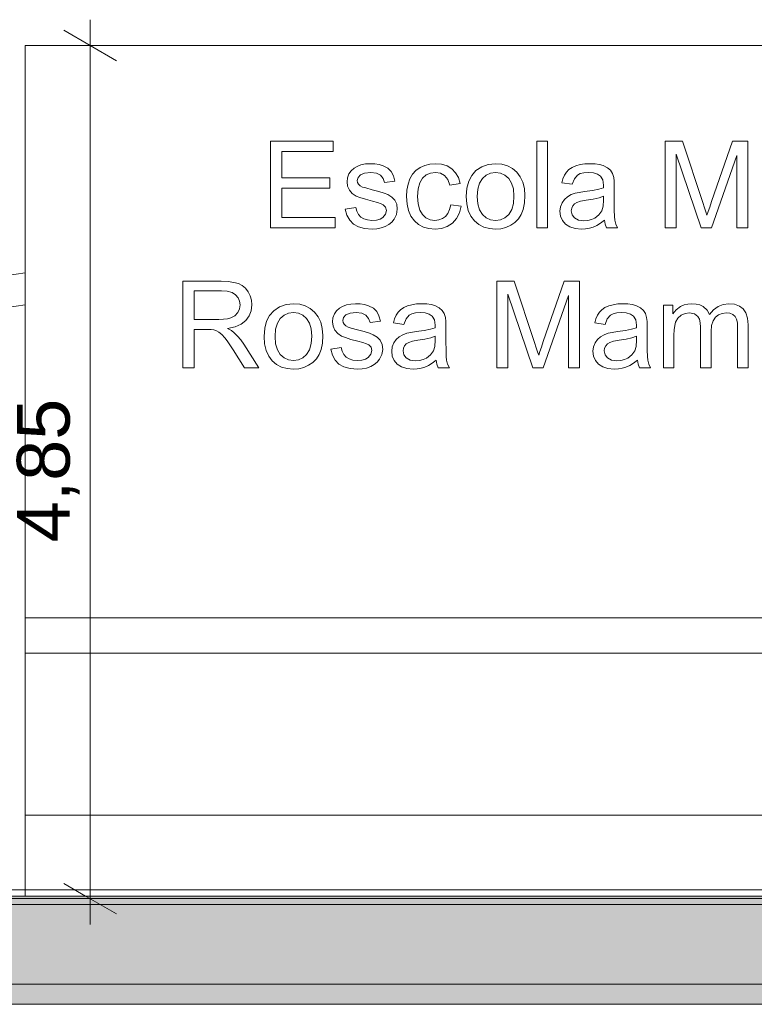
# Model space of a CAD drawing. Header units: millimetres. Extents: x 0 to 650, y -1 to 707.
# Tile 84 of 256: x 374 to 416, y 437 to 493. Entities that reach past the tile are written whole.
import ezdxf
from ezdxf.xclip import XClip

# ---------------------------------------------------------------- set-up
doc = ezdxf.new("R2010")
doc.units = ezdxf.units.MM
doc.header["$MEASUREMENT"] = 0
doc.header["$XCLIPFRAME"] = 0
doc.linetypes.add('Wipeout_Contour', pattern=[1000, 0, -1000])
for name, color, linetype in [('Cobertura.ARQ', 7, 'Continuous'), ('Cotas - Geral.2D', 7, 'Continuous'), ('Desenho 2D - Geral.2D', 7, 'Continuous'), ('Interior - Mobiliário .ARQ', 7, 'Continuous'), ('Laje.ARQ', 7, 'Continuous'), ('Parede.ARQ', 7, 'Continuous')]:
    doc.layers.add(name, color=color, linetype=linetype)
doc.styles.add('GENERATED_STYLE_1', font='txt')
pattern_1 = [(0, (26.093, 442.806), (0, 7.79423), [0.4875, -4.0125]), (0, (28.343, 446.703), (0, 7.79423), [0.4875, -4.0125]), (60, (26.093, 442.806), (-6.75, 3.89711), [0.4875, -4.0125]), (60, (30.593, 442.806), (-6.75, 3.89711), [0.4875, -4.0125]), (120, (26.58, 442.806), (6.75, 3.89711), [0.4875, -4.0125]), (120, (31.08, 442.806), (6.75, 3.89711), [0.4875, -4.0125]), (0, (26.0927, 443.5559), (0, 1.5), [0, -1.5, 0, -2.25]), (45, (26.8427, 443.5559), (-1.06066, 1.06066), [0, -1.125, 0, -1.875])]

# ---------------------------------------------------------------- blocks, each defined once
blk = doc.blocks.new('Desenho_5_5', base_point=(26.093, 442.806))
at = {"layer": 'Cotas - Geral.2D', "color": 7, "linetype": 'Continuous', "lineweight": 0}
for p, q in [((378.391, 491.106), (378.391, 492.573)), ((379.891, 490.24), (376.891, 491.972)), ((380.641, 491.106), (376.141, 491.106))]:
    blk.add_line(p, q, dxfattribs=at)
at = {"layer": 'Interior - Mobiliário .ARQ', "color": 7, "linetype": 'Continuous', "lineweight": 0}
for p, q in [((401.004, 484.352), (400.631, 484.22)), ((401.421, 484.396), (401.004, 484.352)), ((401.771, 484.366), (401.421, 484.396)), ((402.088, 484.276), (401.771, 484.366)), ((405.976, 484.27), (405.762, 484.175)), ((406.221, 484.34), (405.976, 484.27)), ((406.49, 484.382), (406.221, 484.34)), ((406.783, 484.396), (406.49, 484.382)), ((407.068, 484.384), (406.783, 484.396)), ((407.314, 484.348), (407.068, 484.384)), ((407.523, 484.289), (407.314, 484.348)), ((407.77, 484.168), (407.523, 484.289)), ((400.062, 483.731), (399.891, 483.397)), ((405.333, 483.741), (405.245, 483.538)), ((405.444, 483.913), (405.333, 483.741)), ((405.585, 484.056), (405.444, 483.913)), ((405.762, 484.175), (405.585, 484.056)), ((405.893, 483.542), (406.069, 483.747)), ((406.069, 483.747), (406.228, 483.83)), ((406.228, 483.83), (406.437, 483.879)), ((406.437, 483.879), (406.696, 483.895)), ((406.696, 483.895), (406.974, 483.873)), ((406.974, 483.873), (407.203, 483.805)), ((407.203, 483.805), (407.382, 483.692)), ((407.382, 483.692), (407.51, 483.487)), ((407.941, 484.019), (407.77, 484.168)), ((408.055, 483.836), (407.941, 484.019)), ((408.129, 483.609), (408.055, 483.836)), ((399.891, 483.397), (399.788, 482.999)), ((402.969, 483.343), (402.824, 483.652)), ((403.057, 482.988), (402.969, 483.343)), ((405.245, 483.538), (405.18, 483.302)), ((405.18, 483.302), (405.769, 483.223)), ((405.769, 483.223), (405.893, 483.542)), ((407.51, 483.487), (407.552, 483.174)), ((407.552, 483.174), (407.549, 483.018)), ((408.151, 483.394), (408.129, 483.609)), ((408.159, 483.054), (408.151, 483.394)), ((399.788, 482.999), (399.753, 482.538)), ((403.086, 482.588), (403.057, 482.988)), ((403.063, 482.163), (403.086, 482.588)), ((407.276, 482.941), (406.918, 482.872)), ((407.549, 483.018), (407.276, 482.941)), ((408.159, 482.251), (408.159, 483.054)), ((399.753, 482.538), (399.782, 482.114)), ((399.782, 482.114), (399.868, 481.742)), ((402.994, 481.803), (403.063, 482.163)), ((405.195, 482.175), (405.106, 481.948)), ((405.333, 482.37), (405.195, 482.175)), ((408.163, 481.759), (408.159, 482.251)), ((399.868, 481.742), (400.012, 481.424)), ((402.88, 481.508), (402.994, 481.803)), ((405.106, 481.948), (405.077, 481.698)), ((405.077, 481.698), (405.112, 481.418)), ((408.176, 481.404), (408.163, 481.759)), ((405.112, 481.418), (405.216, 481.174)), ((405.216, 481.174), (405.391, 480.966)), ((408.198, 481.187), (408.176, 481.404)), ((408.255, 480.968), (408.198, 481.187)), ((408.351, 480.758), (408.255, 480.968)), ((400.746, 480.799), (401.066, 480.709)), ((401.066, 480.709), (401.421, 480.679)), ((401.421, 480.679), (401.724, 480.703)), ((401.724, 480.703), (402.01, 480.776)), ((405.631, 480.807), (405.931, 480.711)), ((405.931, 480.711), (406.291, 480.679)), ((406.291, 480.679), (406.523, 480.692)), ((406.523, 480.692), (406.744, 480.731)), ((406.744, 480.731), (406.955, 480.796)), ((407.72, 480.758), (408.351, 480.758)), ((385.825, 477.716), (383.65, 477.716)), ((383.65, 477.716), (383.65, 472.806)), ((386.228, 477.701), (385.825, 477.716)), ((386.56, 477.657), (386.228, 477.701)), ((386.823, 477.583), (386.56, 477.657)), ((387.035, 477.473), (386.823, 477.583)), ((387.368, 477.116), (387.217, 477.317)), ((387.482, 476.886), (387.368, 477.116)), ((387.55, 476.639), (387.482, 476.886)), ((387.573, 476.377), (387.55, 476.639)), ((389.943, 476.444), (389.526, 476.4)), ((390.293, 476.414), (389.943, 476.444)), ((390.61, 476.323), (390.293, 476.414)), ((396.932, 476.43), (396.663, 476.388)), ((397.225, 476.444), (396.932, 476.43)), ((397.51, 476.432), (397.225, 476.444)), ((397.757, 476.396), (397.51, 476.432)), ((408.36, 476.43), (408.092, 476.388)), ((408.654, 476.444), (408.36, 476.43)), ((408.938, 476.432), (408.654, 476.444)), ((409.185, 476.396), (408.938, 476.432)), ((387.422, 475.753), (387.535, 476.047)), ((387.535, 476.047), (387.573, 476.377)), ((389.526, 476.4), (389.153, 476.268)), ((395.886, 475.96), (395.775, 475.789)), ((396.027, 476.103), (395.886, 475.96)), ((396.205, 476.223), (396.027, 476.103)), ((396.419, 476.318), (396.205, 476.223)), ((396.663, 476.388), (396.419, 476.318)), ((396.511, 475.795), (396.671, 475.877)), ((396.671, 475.877), (396.88, 475.927)), ((396.88, 475.927), (397.138, 475.943)), ((397.138, 475.943), (397.416, 475.92)), ((397.416, 475.92), (397.645, 475.853)), ((397.965, 476.336), (397.757, 476.396)), ((398.212, 476.216), (397.965, 476.336)), ((398.384, 476.067), (398.212, 476.216)), ((398.497, 475.883), (398.384, 476.067)), ((398.571, 475.657), (398.497, 475.883)), ((407.315, 475.96), (407.204, 475.789)), ((407.456, 476.103), (407.315, 475.96)), ((407.633, 476.223), (407.456, 476.103)), ((407.847, 476.318), (407.633, 476.223)), ((408.092, 476.388), (407.847, 476.318)), ((407.939, 475.795), (408.099, 475.877)), ((408.099, 475.877), (408.308, 475.927)), ((408.308, 475.927), (408.567, 475.943)), ((408.567, 475.943), (408.845, 475.92)), ((408.845, 475.92), (409.074, 475.853)), ((409.394, 476.336), (409.185, 476.396)), ((409.641, 476.216), (409.394, 476.336)), ((409.812, 476.067), (409.641, 476.216)), ((409.926, 475.883), (409.812, 476.067)), ((410, 475.657), (409.926, 475.883)), ((387.235, 475.496), (387.422, 475.753)), ((388.413, 475.445), (388.31, 475.047)), ((388.585, 475.779), (388.413, 475.445)), ((391.492, 475.391), (391.346, 475.7)), ((391.579, 475.036), (391.492, 475.391)), ((395.687, 475.586), (395.622, 475.35)), ((395.622, 475.35), (396.212, 475.271)), ((395.775, 475.789), (395.687, 475.586)), ((396.212, 475.271), (396.335, 475.59)), ((396.335, 475.59), (396.511, 475.795)), ((397.645, 475.853), (397.824, 475.739)), ((397.824, 475.739), (397.952, 475.535)), ((397.952, 475.535), (397.994, 475.222)), ((398.594, 475.441), (398.571, 475.657)), ((398.601, 475.102), (398.594, 475.441)), ((407.115, 475.586), (407.05, 475.35)), ((407.05, 475.35), (407.64, 475.271)), ((407.204, 475.789), (407.115, 475.586)), ((407.64, 475.271), (407.763, 475.59)), ((407.763, 475.59), (407.939, 475.795)), ((409.074, 475.853), (409.252, 475.739)), ((409.252, 475.739), (409.38, 475.535)), ((409.38, 475.535), (409.423, 475.222)), ((410.022, 475.441), (410, 475.657)), ((410.03, 475.102), (410.022, 475.441)), ((384.298, 472.806), (384.298, 474.986)), ((384.298, 474.986), (385.052, 474.986)), ((385.052, 474.986), (385.268, 474.981)), ((385.268, 474.981), (385.413, 474.963)), ((385.413, 474.963), (385.563, 474.912)), ((385.563, 474.912), (385.71, 474.833)), ((385.71, 474.833), (385.865, 474.704)), ((386.19, 475.041), (386.62, 475.135)), ((386.417, 474.918), (386.19, 475.041)), ((386.582, 474.797), (386.417, 474.918)), ((386.768, 474.608), (386.582, 474.797)), ((388.31, 475.047), (388.276, 474.585)), ((391.608, 474.636), (391.579, 475.036)), ((397.719, 474.989), (397.361, 474.919)), ((397.991, 475.065), (397.719, 474.989)), ((397.994, 475.222), (397.991, 475.065)), ((398.601, 474.298), (398.601, 475.102)), ((409.147, 474.989), (408.789, 474.919)), ((409.42, 475.065), (409.147, 474.989)), ((409.423, 475.222), (409.42, 475.065)), ((410.03, 474.298), (410.03, 475.102)), ((385.865, 474.704), (386.039, 474.505)), ((386.039, 474.505), (386.173, 474.326)), ((386.173, 474.326), (386.329, 474.1)), ((386.947, 474.39), (386.768, 474.608)), ((387.119, 474.143), (386.947, 474.39)), ((388.276, 474.585), (388.304, 474.161)), ((391.517, 473.851), (391.585, 474.21)), ((391.585, 474.21), (391.608, 474.636)), ((395.638, 474.223), (395.549, 473.995)), ((395.775, 474.417), (395.638, 474.223)), ((398.606, 473.807), (398.601, 474.298)), ((407.066, 474.223), (406.977, 473.995)), ((407.203, 474.417), (407.066, 474.223)), ((410.034, 473.807), (410.03, 474.298)), ((386.329, 474.1), (386.508, 473.828)), ((386.508, 473.828), (387.158, 472.806)), ((387.969, 472.806), (387.119, 474.143)), ((388.304, 474.161), (388.391, 473.79)), ((388.391, 473.79), (388.535, 473.472)), ((391.402, 473.556), (391.517, 473.851)), ((395.549, 473.995), (395.519, 473.745)), ((395.519, 473.745), (395.554, 473.466)), ((398.618, 473.452), (398.606, 473.807)), ((406.977, 473.995), (406.948, 473.745)), ((406.948, 473.745), (406.982, 473.466)), ((410.047, 473.452), (410.034, 473.807)), ((395.554, 473.466), (395.659, 473.222)), ((395.659, 473.222), (395.833, 473.013)), ((398.64, 473.235), (398.618, 473.452)), ((398.698, 473.016), (398.64, 473.235)), ((406.982, 473.466), (407.087, 473.222)), ((407.087, 473.222), (407.262, 473.013)), ((410.069, 473.235), (410.047, 473.452)), ((410.126, 473.016), (410.069, 473.235)), ((383.65, 472.806), (384.298, 472.806)), ((387.158, 472.806), (387.969, 472.806)), ((389.268, 472.847), (389.588, 472.757)), ((389.588, 472.757), (389.943, 472.727)), ((389.943, 472.727), (390.246, 472.751)), ((390.246, 472.751), (390.532, 472.824)), ((396.073, 472.854), (396.373, 472.759)), ((396.373, 472.759), (396.733, 472.727)), ((396.733, 472.727), (396.965, 472.74)), ((396.965, 472.74), (397.186, 472.779)), ((397.186, 472.779), (397.398, 472.844)), ((398.162, 472.806), (398.793, 472.806)), ((398.793, 472.806), (398.698, 473.016)), ((407.502, 472.854), (407.802, 472.759)), ((407.802, 472.759), (408.162, 472.727)), ((408.162, 472.727), (408.393, 472.74)), ((408.393, 472.74), (408.615, 472.779)), ((408.615, 472.779), (408.826, 472.844)), ((409.591, 472.806), (410.222, 472.806)), ((410.222, 472.806), (410.126, 473.016))]:
    blk.add_line(p, q, dxfattribs=at)
at = {"layer": 'Parede.ARQ', "color": 8, "linetype": 'Continuous', "lineweight": 0}
blk.add_line((450.108, 491.106), (374.708, 491.106), dxfattribs=at)
at = {"color": 254, "linetype": 'Wipeout_Contour', "lineweight": 0, "ltscale": 7456.269505}
blk.add_wipeout([(388.64, 480.758), (392.305, 480.758), (392.305, 481.338), (389.288, 481.338), (389.288, 483.007), (392.007, 483.007), (392.007, 483.587), (389.288, 483.587), (389.288, 485.088), (392.192, 485.088), (392.192, 485.668), (388.64, 485.668)], dxfattribs=at).dxf.layer = 'Interior - Mobiliário .ARQ'
at = {"color": 254, "linetype": 'Wipeout_Contour', "lineweight": 0, "ltscale": 2519.56265}
blk.add_wipeout([(403.76, 480.758), (404.364, 480.758), (404.364, 485.668), (403.76, 485.668)], dxfattribs=at).dxf.layer = 'Interior - Mobiliário .ARQ'
at = {"color": 254, "linetype": 'Wipeout_Contour', "lineweight": 0, "ltscale": 12072.637546}
blk.add_wipeout([(411.052, 480.758), (411.679, 480.758), (411.679, 484.938), (413.097, 480.758), (413.683, 480.758), (415.114, 484.869), (415.114, 480.758), (415.742, 480.758), (415.742, 485.668), (414.868, 485.668), (413.688, 482.253), (413.58, 481.935), (413.492, 481.672), (413.426, 481.466), (413.367, 481.654), (413.289, 481.896), (413.191, 482.192), (412.028, 485.668), (411.052, 485.668)], dxfattribs=at).dxf.layer = 'Interior - Mobiliário .ARQ'
at = {"color": 254, "linetype": 'Wipeout_Contour', "lineweight": 0, "ltscale": 46740.079395}
blk.add_wipeout([(392.882, 481.821), (392.979, 481.475), (393.133, 481.19), (393.347, 480.967), (393.626, 480.807), (393.978, 480.711), (394.404, 480.679), (394.673, 480.696), (394.923, 480.744), (395.154, 480.825), (395.358, 480.936), (395.527, 481.073), (395.662, 481.237), (395.794, 481.512), (395.838, 481.805), (395.802, 482.088), (395.694, 482.321), (395.523, 482.503), (395.297, 482.637), (395.085, 482.716), (394.787, 482.81), (394.403, 482.917), (394.049, 483.015), (393.87, 483.07), (393.733, 483.142), (393.639, 483.231), (393.583, 483.33), (393.565, 483.441), (393.609, 483.613), (393.742, 483.762), (393.98, 483.865), (394.336, 483.899), (394.649, 483.86), (394.881, 483.746), (395.036, 483.562), (395.114, 483.319), (395.704, 483.398), (395.624, 483.708), (395.496, 483.949), (395.304, 484.133), (395.029, 484.275), (394.806, 484.342), (394.561, 484.382), (394.293, 484.396), (394.023, 484.378), (393.771, 484.324), (393.554, 484.244), (393.388, 484.148), (393.219, 483.997), (393.091, 483.811), (393.009, 483.6), (392.982, 483.371), (393.015, 483.121), (393.114, 482.894), (393.278, 482.701), (393.503, 482.555), (393.719, 482.469), (394.026, 482.372), (394.423, 482.266), (394.711, 482.188), (394.917, 482.12), (395.04, 482.062), (395.173, 481.923), (395.217, 481.741), (395.167, 481.529), (395.016, 481.345), (394.859, 481.251), (394.653, 481.195), (394.4, 481.176), (394.146, 481.198), (393.932, 481.261), (393.759, 481.367), (393.626, 481.512), (393.532, 481.694), (393.479, 481.914)], dxfattribs=at).dxf.layer = 'Interior - Mobiliário .ARQ'
at = {"color": 254, "linetype": 'Wipeout_Contour', "lineweight": 0, "ltscale": 33146.621906}
blk.add_wipeout([(398.869, 482.061), (398.807, 481.787), (398.707, 481.564), (398.568, 481.393), (398.397, 481.273), (398.199, 481.201), (397.976, 481.176), (397.7, 481.213), (397.462, 481.321), (397.261, 481.501), (397.108, 481.761), (397.017, 482.107), (396.986, 482.541), (397.018, 482.969), (397.113, 483.313), (397.27, 483.573), (397.479, 483.754), (397.725, 483.863), (398.009, 483.899), (398.287, 483.854), (398.522, 483.719), (398.702, 483.495), (398.817, 483.182), (399.404, 483.271), (399.305, 483.603), (399.148, 483.88), (398.932, 484.103), (398.663, 484.266), (398.347, 484.363), (397.985, 484.396), (397.687, 484.372), (397.404, 484.3), (397.137, 484.18), (396.899, 484.012), (396.706, 483.796), (396.557, 483.532), (396.451, 483.228), (396.387, 482.892), (396.366, 482.524), (396.394, 482.105), (396.477, 481.737), (396.615, 481.421), (396.809, 481.156), (397.049, 480.948), (397.324, 480.799), (397.636, 480.709), (397.982, 480.679), (398.35, 480.718), (398.678, 480.833), (398.965, 481.025), (399.198, 481.285), (399.363, 481.604), (399.462, 481.982)], dxfattribs=at).dxf.layer = 'Interior - Mobiliário .ARQ'
at = {"color": 254, "linetype": 'Wipeout_Contour', "lineweight": 0, "ltscale": 11839.811742}
blk.add_wipeout([(401.494, 472.806), (402.121, 472.806), (402.121, 476.985), (403.54, 472.806), (404.125, 472.806), (405.557, 476.917), (405.557, 472.806), (406.184, 472.806), (406.184, 477.716), (405.31, 477.716), (404.13, 474.3), (404.022, 473.982), (403.935, 473.72), (403.868, 473.514), (403.809, 473.701), (403.731, 473.944), (403.634, 474.24), (402.471, 477.716), (401.494, 477.716)], dxfattribs=at).dxf.layer = 'Interior - Mobiliário .ARQ'
at = {"color": 254, "linetype": 'Wipeout_Contour', "lineweight": 0, "ltscale": 46240.2123}
blk.add_wipeout([(392.056, 473.869), (392.152, 473.522), (392.307, 473.238), (392.52, 473.015), (392.799, 472.855), (393.152, 472.759), (393.577, 472.727), (393.847, 472.743), (394.097, 472.792), (394.328, 472.873), (394.532, 472.983), (394.701, 473.121), (394.836, 473.285), (394.968, 473.56), (395.012, 473.852), (394.976, 474.135), (394.868, 474.368), (394.696, 474.551), (394.471, 474.685), (394.259, 474.764), (393.961, 474.857), (393.577, 474.964), (393.222, 475.063), (393.044, 475.118), (392.907, 475.19), (392.812, 475.278), (392.757, 475.378), (392.738, 475.489), (392.783, 475.661), (392.916, 475.809), (393.153, 475.912), (393.51, 475.946), (393.822, 475.908), (394.055, 475.793), (394.21, 475.61), (394.288, 475.367), (394.878, 475.446), (394.797, 475.756), (394.67, 475.997), (394.478, 476.181), (394.202, 476.323), (393.98, 476.39), (393.734, 476.43), (393.466, 476.444), (393.197, 476.426), (392.945, 476.372), (392.728, 476.292), (392.561, 476.196), (392.393, 476.045), (392.265, 475.859), (392.183, 475.648), (392.156, 475.419), (392.189, 475.169), (392.288, 474.941), (392.451, 474.749), (392.677, 474.603), (392.893, 474.517), (393.2, 474.42), (393.597, 474.313), (393.885, 474.236), (394.09, 474.168), (394.214, 474.11), (394.347, 473.971), (394.391, 473.789), (394.341, 473.576), (394.19, 473.393), (394.032, 473.299), (393.827, 473.243), (393.574, 473.224), (393.319, 473.245), (393.106, 473.309), (392.932, 473.414), (392.799, 473.56), (392.706, 473.742), (392.653, 473.961)], dxfattribs=at).dxf.layer = 'Interior - Mobiliário .ARQ'
at = {"color": 254, "linetype": 'Wipeout_Contour', "lineweight": 0, "ltscale": 34664.341089}
blk.add_wipeout([(410.947, 472.806), (411.55, 472.806), (411.55, 474.652), (411.561, 474.951), (411.594, 475.199), (411.647, 475.396), (411.774, 475.623), (411.96, 475.788), (412.186, 475.889), (412.43, 475.922), (412.718, 475.872), (412.912, 475.721), (412.994, 475.565), (413.043, 475.364), (413.059, 475.118), (413.059, 472.806), (413.662, 472.806), (413.662, 474.874), (413.69, 475.207), (413.772, 475.473), (413.91, 475.673), (414.089, 475.811), (414.296, 475.895), (414.532, 475.922), (414.726, 475.898), (414.893, 475.825), (415.023, 475.713), (415.106, 475.569), (415.15, 475.359), (415.164, 475.048), (415.164, 472.806), (415.768, 472.806), (415.768, 475.248), (415.736, 475.619), (415.641, 475.92), (415.483, 476.15), (415.266, 476.313), (414.994, 476.411), (414.668, 476.444), (414.345, 476.405), (414.055, 476.288), (413.796, 476.094), (413.569, 475.822), (413.427, 476.083), (413.212, 476.28), (413.027, 476.371), (412.811, 476.425), (412.564, 476.444), (412.336, 476.426), (412.125, 476.373), (411.931, 476.285), (411.68, 476.101), (411.485, 475.865), (411.485, 476.365), (410.947, 476.365)], dxfattribs=at).dxf.layer = 'Interior - Mobiliário .ARQ'
at = {"color": 254, "linetype": 'Wipeout_Contour', "lineweight": 0, "ltscale": 15064.329634}
blk.add_wipeout([(400.407, 482.954), (400.374, 482.538), (400.407, 482.121), (400.506, 481.78), (400.672, 481.516), (400.887, 481.327), (401.137, 481.214), (401.421, 481.176), (401.703, 481.214), (401.952, 481.328), (402.167, 481.518), (402.333, 481.785), (402.432, 482.131), (402.465, 482.558), (402.432, 482.961), (402.332, 483.294), (402.166, 483.556), (401.95, 483.744), (401.702, 483.858), (401.421, 483.895), (401.137, 483.858), (400.887, 483.745), (400.672, 483.558), (400.506, 483.294)], dxfattribs=at).dxf.layer = 'Parede.ARQ'
at = {"color": 254, "linetype": 'Wipeout_Contour', "lineweight": 0, "ltscale": 13239.44366}
blk.add_wipeout([(405.721, 481.715), (405.767, 481.494), (405.903, 481.313), (406.128, 481.193), (406.436, 481.152), (406.659, 481.169), (406.865, 481.22), (407.054, 481.305), (407.289, 481.485), (407.452, 481.722), (407.525, 481.974), (407.549, 482.324), (407.549, 482.544), (407.294, 482.46), (406.967, 482.384), (406.567, 482.317), (406.25, 482.26), (406.042, 482.196), (405.906, 482.114), (405.805, 482.001), (405.742, 481.865)], dxfattribs=at).dxf.layer = 'Parede.ARQ'
at = {"color": 254, "linetype": 'Wipeout_Contour', "lineweight": 0, "ltscale": 9808.506347}
blk.add_wipeout([(384.298, 477.174), (384.298, 475.549), (385.694, 475.549), (385.97, 475.559), (386.202, 475.59), (386.391, 475.641), (386.612, 475.761), (386.773, 475.936), (386.871, 476.147), (386.904, 476.376), (386.876, 476.595), (386.792, 476.786), (386.651, 476.949), (386.45, 477.074), (386.183, 477.149), (385.852, 477.174)], dxfattribs=at).dxf.layer = 'Parede.ARQ'
at = {"color": 254, "linetype": 'Wipeout_Contour', "lineweight": 0, "ltscale": 2398.837735}
blk.add_wipeout([(376.208, 476.606), (374.708, 476.606), (374.708, 458.606), (376.208, 458.606)], dxfattribs=at).dxf.layer = 'Parede.ARQ'
at = {"color": 254, "linetype": 'Wipeout_Contour', "lineweight": 0, "ltscale": 14741.710897}
blk.add_wipeout([(388.929, 475.002), (388.896, 474.585), (388.929, 474.169), (389.028, 473.828), (389.194, 473.564), (389.41, 473.375), (389.659, 473.262), (389.943, 473.224), (390.226, 473.262), (390.474, 473.376), (390.69, 473.565), (390.855, 473.832), (390.954, 474.179), (390.988, 474.605), (390.954, 475.009), (390.854, 475.342), (390.688, 475.604), (390.472, 475.792), (390.224, 475.905), (389.943, 475.943), (389.659, 475.905), (389.41, 475.793), (389.194, 475.605), (389.028, 475.342)], dxfattribs=at).dxf.layer = 'Parede.ARQ'
at = {"color": 254, "linetype": 'Wipeout_Contour', "lineweight": 0, "ltscale": 12982.449269}
blk.add_wipeout([(396.164, 473.762), (396.209, 473.541), (396.346, 473.361), (396.57, 473.24), (396.879, 473.2), (397.102, 473.217), (397.308, 473.268), (397.497, 473.353), (397.731, 473.533), (397.894, 473.769), (397.967, 474.022), (397.991, 474.371), (397.991, 474.592), (397.736, 474.507), (397.409, 474.432), (397.009, 474.365), (396.692, 474.308), (396.484, 474.244), (396.348, 474.162), (396.247, 474.048), (396.184, 473.912)], dxfattribs=at).dxf.layer = 'Parede.ARQ'
at = {"color": 254, "linetype": 'Wipeout_Contour', "lineweight": 0, "ltscale": 13137.881973}
blk.add_wipeout([(407.613, 473.912), (407.592, 473.762), (407.638, 473.541), (407.774, 473.361), (407.998, 473.24), (408.307, 473.2), (408.53, 473.217), (408.736, 473.268), (408.925, 473.353), (409.16, 473.533), (409.323, 473.769), (409.395, 474.022), (409.42, 474.371), (409.42, 474.592), (409.165, 474.507), (408.838, 474.432), (408.437, 474.365), (408.121, 474.308), (407.913, 474.244), (407.777, 474.162), (407.676, 474.048)], dxfattribs=at).dxf.layer = 'Parede.ARQ'
at = {"color": 254, "linetype": 'Wipeout_Contour', "lineweight": 0, "ltscale": 2329.254229}
blk.add_wipeout([(376.208, 447.406), (374.708, 447.406), (374.708, 442.806), (376.208, 442.806)], dxfattribs=at).dxf.layer = 'Parede.ARQ'
at = {"layer": 'Interior - Mobiliário .ARQ', "color": 7, "linetype": 'Continuous', "lineweight": 0}
for p, q in [((392.192, 485.668), (388.64, 485.668)), ((388.64, 485.668), (388.64, 480.758)), ((392.192, 485.088), (392.192, 485.668)), ((404.364, 485.668), (403.76, 485.668)), ((403.76, 485.668), (403.76, 480.758)), ((404.364, 480.758), (404.364, 485.668)), ((412.028, 485.668), (411.052, 485.668)), ((411.052, 485.668), (411.052, 480.758)), ((413.191, 482.192), (412.028, 485.668)), ((414.868, 485.668), (413.688, 482.253)), ((415.742, 485.668), (414.868, 485.668)), ((415.742, 480.758), (415.742, 485.668)), ((389.288, 483.587), (389.288, 485.088)), ((389.288, 485.088), (392.192, 485.088)), ((411.679, 480.758), (411.679, 484.938)), ((411.679, 484.938), (413.097, 480.758)), ((413.683, 480.758), (415.114, 484.869)), ((415.114, 484.869), (415.114, 480.758)), ((393.554, 484.244), (393.388, 484.148)), ((393.771, 484.324), (393.554, 484.244)), ((394.023, 484.378), (393.771, 484.324)), ((394.293, 484.396), (394.023, 484.378)), ((394.561, 484.382), (394.293, 484.396)), ((394.806, 484.342), (394.561, 484.382)), ((395.029, 484.275), (394.806, 484.342)), ((395.304, 484.133), (395.029, 484.275)), ((397.404, 484.3), (397.137, 484.18)), ((397.687, 484.372), (397.404, 484.3)), ((397.985, 484.396), (397.687, 484.372)), ((398.347, 484.363), (397.985, 484.396)), ((398.663, 484.266), (398.347, 484.363)), ((398.932, 484.103), (398.663, 484.266)), ((402.371, 484.126), (402.088, 484.276)), ((393.091, 483.811), (393.009, 483.6)), ((393.219, 483.997), (393.091, 483.811)), ((393.388, 484.148), (393.219, 483.997)), ((393.609, 483.613), (393.742, 483.762)), ((393.742, 483.762), (393.98, 483.865)), ((393.98, 483.865), (394.336, 483.899)), ((394.336, 483.899), (394.649, 483.86)), ((394.649, 483.86), (394.881, 483.746)), ((394.881, 483.746), (395.036, 483.562)), ((395.496, 483.949), (395.304, 484.133)), ((395.624, 483.708), (395.496, 483.949)), ((395.704, 483.398), (395.624, 483.708)), ((396.706, 483.796), (396.557, 483.532)), ((396.899, 484.012), (396.706, 483.796)), ((397.137, 484.18), (396.899, 484.012)), ((397.27, 483.573), (397.479, 483.754)), ((397.479, 483.754), (397.725, 483.863)), ((397.725, 483.863), (398.009, 483.899)), ((398.009, 483.899), (398.287, 483.854)), ((398.287, 483.854), (398.522, 483.719)), ((398.522, 483.719), (398.702, 483.495)), ((399.148, 483.88), (398.932, 484.103)), ((399.305, 483.603), (399.148, 483.88)), ((400.303, 484.001), (400.062, 483.731)), ((400.631, 484.22), (400.303, 484.001)), ((400.672, 483.558), (400.887, 483.745)), ((400.887, 483.745), (401.137, 483.858)), ((401.137, 483.858), (401.421, 483.895)), ((401.421, 483.895), (401.702, 483.858)), ((401.702, 483.858), (401.95, 483.744)), ((401.95, 483.744), (402.166, 483.556)), ((402.62, 483.915), (402.371, 484.126)), ((402.824, 483.652), (402.62, 483.915)), ((392.007, 483.587), (389.288, 483.587)), ((392.007, 483.007), (392.007, 483.587)), ((393.009, 483.6), (392.982, 483.371)), ((392.982, 483.371), (393.015, 483.121)), ((393.565, 483.441), (393.609, 483.613)), ((393.583, 483.33), (393.565, 483.441)), ((393.639, 483.231), (393.583, 483.33)), ((393.733, 483.142), (393.639, 483.231)), ((393.87, 483.07), (393.733, 483.142)), ((395.036, 483.562), (395.114, 483.319)), ((395.114, 483.319), (395.704, 483.398)), ((396.451, 483.228), (396.387, 482.892)), ((396.557, 483.532), (396.451, 483.228)), ((397.018, 482.969), (397.113, 483.313)), ((397.113, 483.313), (397.27, 483.573)), ((398.702, 483.495), (398.817, 483.182)), ((398.817, 483.182), (399.404, 483.271)), ((399.404, 483.271), (399.305, 483.603)), ((400.407, 482.954), (400.506, 483.294)), ((400.506, 483.294), (400.672, 483.558)), ((402.166, 483.556), (402.332, 483.294)), ((402.332, 483.294), (402.432, 482.961)), ((389.288, 481.338), (389.288, 483.007)), ((389.288, 483.007), (392.007, 483.007)), ((393.015, 483.121), (393.114, 482.894)), ((393.114, 482.894), (393.278, 482.701)), ((393.278, 482.701), (393.503, 482.555)), ((394.049, 483.015), (393.87, 483.07)), ((394.403, 482.917), (394.049, 483.015)), ((394.787, 482.81), (394.403, 482.917)), ((395.085, 482.716), (394.787, 482.81)), ((395.297, 482.637), (395.085, 482.716)), ((395.523, 482.503), (395.297, 482.637)), ((396.387, 482.892), (396.366, 482.524)), ((396.986, 482.541), (397.018, 482.969)), ((400.374, 482.538), (400.407, 482.954)), ((402.432, 482.961), (402.465, 482.558)), ((405.711, 482.637), (405.507, 482.522)), ((405.94, 482.719), (405.711, 482.637)), ((406.162, 482.766), (405.94, 482.719)), ((406.475, 482.81), (406.162, 482.766)), ((406.918, 482.872), (406.475, 482.81)), ((393.503, 482.555), (393.719, 482.469)), ((393.719, 482.469), (394.026, 482.372)), ((394.026, 482.372), (394.423, 482.266)), ((394.423, 482.266), (394.711, 482.188)), ((394.711, 482.188), (394.917, 482.12)), ((394.917, 482.12), (395.04, 482.062)), ((395.04, 482.062), (395.173, 481.923)), ((395.694, 482.321), (395.523, 482.503)), ((395.802, 482.088), (395.694, 482.321)), ((395.838, 481.805), (395.802, 482.088)), ((396.366, 482.524), (396.394, 482.105)), ((396.394, 482.105), (396.477, 481.737)), ((397.017, 482.107), (396.986, 482.541)), ((397.108, 481.761), (397.017, 482.107)), ((398.869, 482.061), (398.807, 481.787)), ((399.462, 481.982), (398.869, 482.061)), ((400.407, 482.121), (400.374, 482.538)), ((400.506, 481.78), (400.407, 482.121)), ((402.432, 482.131), (402.333, 481.785)), ((402.465, 482.558), (402.432, 482.131)), ((405.507, 482.522), (405.333, 482.37)), ((405.805, 482.001), (405.906, 482.114)), ((405.906, 482.114), (406.042, 482.196)), ((406.042, 482.196), (406.25, 482.26)), ((406.25, 482.26), (406.567, 482.317)), ((406.567, 482.317), (406.967, 482.384)), ((406.967, 482.384), (407.294, 482.46)), ((407.294, 482.46), (407.549, 482.544)), ((407.549, 482.324), (407.525, 481.974)), ((407.549, 482.544), (407.549, 482.324)), ((413.289, 481.896), (413.191, 482.192)), ((413.688, 482.253), (413.58, 481.935)), ((393.479, 481.914), (392.882, 481.821)), ((392.882, 481.821), (392.979, 481.475)), ((392.979, 481.475), (393.133, 481.19)), ((393.532, 481.694), (393.479, 481.914)), ((393.626, 481.512), (393.532, 481.694)), ((393.759, 481.367), (393.626, 481.512)), ((395.167, 481.529), (395.016, 481.345)), ((395.217, 481.741), (395.167, 481.529)), ((395.173, 481.923), (395.217, 481.741)), ((395.662, 481.237), (395.794, 481.512)), ((395.794, 481.512), (395.838, 481.805)), ((396.477, 481.737), (396.615, 481.421)), ((397.261, 481.501), (397.108, 481.761)), ((397.462, 481.321), (397.261, 481.501)), ((398.707, 481.564), (398.568, 481.393)), ((398.807, 481.787), (398.707, 481.564)), ((399.198, 481.285), (399.363, 481.604)), ((399.363, 481.604), (399.462, 481.982)), ((400.672, 481.516), (400.506, 481.78)), ((400.887, 481.327), (400.672, 481.516)), ((402.167, 481.518), (401.952, 481.328)), ((402.333, 481.785), (402.167, 481.518)), ((402.722, 481.265), (402.88, 481.508)), ((405.721, 481.715), (405.742, 481.865)), ((405.767, 481.494), (405.721, 481.715)), ((405.742, 481.865), (405.805, 482.001)), ((405.903, 481.313), (405.767, 481.494)), ((407.289, 481.485), (407.054, 481.305)), ((407.452, 481.722), (407.289, 481.485)), ((407.525, 481.974), (407.452, 481.722)), ((413.367, 481.654), (413.289, 481.896)), ((413.426, 481.466), (413.367, 481.654)), ((413.492, 481.672), (413.426, 481.466)), ((413.58, 481.935), (413.492, 481.672)), ((392.305, 481.338), (389.288, 481.338)), ((392.305, 480.758), (392.305, 481.338)), ((393.133, 481.19), (393.347, 480.967)), ((393.347, 480.967), (393.626, 480.807)), ((393.932, 481.261), (393.759, 481.367)), ((394.146, 481.198), (393.932, 481.261)), ((394.4, 481.176), (394.146, 481.198)), ((394.653, 481.195), (394.4, 481.176)), ((394.859, 481.251), (394.653, 481.195)), ((395.016, 481.345), (394.859, 481.251)), ((395.154, 480.825), (395.358, 480.936)), ((395.358, 480.936), (395.527, 481.073)), ((395.527, 481.073), (395.662, 481.237)), ((396.615, 481.421), (396.809, 481.156)), ((396.809, 481.156), (397.049, 480.948)), ((397.049, 480.948), (397.324, 480.799)), ((397.7, 481.213), (397.462, 481.321)), ((397.976, 481.176), (397.7, 481.213)), ((398.199, 481.201), (397.976, 481.176)), ((398.397, 481.273), (398.199, 481.201)), ((398.568, 481.393), (398.397, 481.273)), ((398.678, 480.833), (398.965, 481.025)), ((398.965, 481.025), (399.198, 481.285)), ((400.012, 481.424), (400.214, 481.158)), ((400.214, 481.158), (400.462, 480.949)), ((400.462, 480.949), (400.746, 480.799)), ((401.137, 481.214), (400.887, 481.327)), ((401.421, 481.176), (401.137, 481.214)), ((401.703, 481.214), (401.421, 481.176)), ((401.952, 481.328), (401.703, 481.214)), ((402.01, 480.776), (402.28, 480.897)), ((402.28, 480.897), (402.522, 481.062)), ((402.522, 481.062), (402.722, 481.265)), ((405.391, 480.966), (405.631, 480.807)), ((406.128, 481.193), (405.903, 481.313)), ((406.436, 481.152), (406.128, 481.193)), ((406.659, 481.169), (406.436, 481.152)), ((406.865, 481.22), (406.659, 481.169)), ((407.054, 481.305), (406.865, 481.22)), ((406.955, 480.796), (407.165, 480.893)), ((407.165, 480.893), (407.379, 481.026)), ((407.379, 481.026), (407.6, 481.197)), ((407.6, 481.197), (407.643, 480.962)), ((407.643, 480.962), (407.72, 480.758)), ((388.64, 480.758), (392.305, 480.758)), ((393.626, 480.807), (393.978, 480.711)), ((393.978, 480.711), (394.404, 480.679)), ((394.404, 480.679), (394.673, 480.696)), ((394.673, 480.696), (394.923, 480.744)), ((394.923, 480.744), (395.154, 480.825)), ((397.324, 480.799), (397.636, 480.709)), ((397.636, 480.709), (397.982, 480.679)), ((397.982, 480.679), (398.35, 480.718)), ((398.35, 480.718), (398.678, 480.833)), ((403.76, 480.758), (404.364, 480.758)), ((411.052, 480.758), (411.679, 480.758)), ((413.097, 480.758), (413.683, 480.758)), ((415.114, 480.758), (415.742, 480.758)), ((402.471, 477.716), (401.494, 477.716)), ((401.494, 477.716), (401.494, 472.806)), ((403.634, 474.24), (402.471, 477.716)), ((405.31, 477.716), (404.13, 474.3)), ((406.184, 477.716), (405.31, 477.716)), ((406.184, 472.806), (406.184, 477.716)), ((384.298, 475.549), (384.298, 477.174)), ((384.298, 477.174), (385.852, 477.174)), ((385.852, 477.174), (386.183, 477.149)), ((386.183, 477.149), (386.45, 477.074)), ((386.45, 477.074), (386.651, 476.949)), ((387.217, 477.317), (387.035, 477.473)), ((402.121, 472.806), (402.121, 476.985)), ((402.121, 476.985), (403.54, 472.806)), ((386.651, 476.949), (386.792, 476.786)), ((386.792, 476.786), (386.876, 476.595)), ((386.876, 476.595), (386.904, 476.376)), ((393.197, 476.426), (392.945, 476.372)), ((393.466, 476.444), (393.197, 476.426)), ((393.734, 476.43), (393.466, 476.444)), ((393.98, 476.39), (393.734, 476.43)), ((404.125, 472.806), (405.557, 476.917)), ((405.557, 476.917), (405.557, 472.806)), ((412.336, 476.426), (412.125, 476.373)), ((412.564, 476.444), (412.336, 476.426)), ((412.811, 476.425), (412.564, 476.444)), ((413.027, 476.371), (412.811, 476.425)), ((414.668, 476.444), (414.345, 476.405)), ((414.994, 476.411), (414.668, 476.444)), ((386.773, 475.936), (386.612, 475.761)), ((386.871, 476.147), (386.773, 475.936)), ((386.904, 476.376), (386.871, 476.147)), ((388.825, 476.048), (388.585, 475.779)), ((389.153, 476.268), (388.825, 476.048)), ((389.41, 475.793), (389.659, 475.905)), ((389.659, 475.905), (389.943, 475.943)), ((389.943, 475.943), (390.224, 475.905)), ((390.224, 475.905), (390.472, 475.792)), ((390.893, 476.173), (390.61, 476.323)), ((391.143, 475.963), (390.893, 476.173)), ((391.346, 475.7), (391.143, 475.963)), ((392.265, 475.859), (392.183, 475.648)), ((392.393, 476.045), (392.265, 475.859)), ((392.561, 476.196), (392.393, 476.045)), ((392.728, 476.292), (392.561, 476.196)), ((392.945, 476.372), (392.728, 476.292)), ((392.916, 475.809), (393.153, 475.912)), ((393.153, 475.912), (393.51, 475.946)), ((393.51, 475.946), (393.822, 475.908)), ((393.822, 475.908), (394.055, 475.793)), ((394.202, 476.323), (393.98, 476.39)), ((394.478, 476.181), (394.202, 476.323)), ((394.67, 475.997), (394.478, 476.181)), ((394.797, 475.756), (394.67, 475.997)), ((411.485, 476.365), (410.947, 476.365)), ((410.947, 476.365), (410.947, 472.806)), ((411.485, 475.865), (411.485, 476.365)), ((411.68, 476.101), (411.485, 475.865)), ((411.931, 476.285), (411.68, 476.101)), ((412.125, 476.373), (411.931, 476.285)), ((411.96, 475.788), (412.186, 475.889)), ((412.186, 475.889), (412.43, 475.922)), ((412.43, 475.922), (412.718, 475.872)), ((412.718, 475.872), (412.912, 475.721)), ((413.212, 476.28), (413.027, 476.371)), ((413.427, 476.083), (413.212, 476.28)), ((413.569, 475.822), (413.427, 476.083)), ((413.796, 476.094), (413.569, 475.822)), ((414.055, 476.288), (413.796, 476.094)), ((414.345, 476.405), (414.055, 476.288)), ((414.089, 475.811), (414.296, 475.895)), ((414.296, 475.895), (414.532, 475.922)), ((414.532, 475.922), (414.726, 475.898)), ((414.726, 475.898), (414.893, 475.825)), ((415.266, 476.313), (414.994, 476.411)), ((415.483, 476.15), (415.266, 476.313)), ((415.641, 475.92), (415.483, 476.15)), ((415.736, 475.619), (415.641, 475.92)), ((385.694, 475.549), (384.298, 475.549)), ((385.97, 475.559), (385.694, 475.549)), ((386.202, 475.59), (385.97, 475.559)), ((386.391, 475.641), (386.202, 475.59)), ((386.612, 475.761), (386.391, 475.641)), ((386.968, 475.287), (387.235, 475.496)), ((388.929, 475.002), (389.028, 475.342)), ((389.028, 475.342), (389.194, 475.605)), ((389.194, 475.605), (389.41, 475.793)), ((390.472, 475.792), (390.688, 475.604)), ((390.688, 475.604), (390.854, 475.342)), ((390.854, 475.342), (390.954, 475.009)), ((392.183, 475.648), (392.156, 475.419)), ((392.156, 475.419), (392.189, 475.169)), ((392.738, 475.489), (392.783, 475.661)), ((392.757, 475.378), (392.738, 475.489)), ((392.812, 475.278), (392.757, 475.378)), ((392.783, 475.661), (392.916, 475.809)), ((394.055, 475.793), (394.21, 475.61)), ((394.21, 475.61), (394.288, 475.367)), ((394.288, 475.367), (394.878, 475.446)), ((394.878, 475.446), (394.797, 475.756)), ((411.594, 475.199), (411.647, 475.396)), ((411.647, 475.396), (411.774, 475.623)), ((411.774, 475.623), (411.96, 475.788)), ((412.912, 475.721), (412.994, 475.565)), ((412.994, 475.565), (413.043, 475.364)), ((413.043, 475.364), (413.059, 475.118)), ((413.69, 475.207), (413.772, 475.473)), ((413.772, 475.473), (413.91, 475.673)), ((413.91, 475.673), (414.089, 475.811)), ((414.893, 475.825), (415.023, 475.713)), ((415.023, 475.713), (415.106, 475.569)), ((415.106, 475.569), (415.15, 475.359)), ((415.15, 475.359), (415.164, 475.048)), ((415.768, 475.248), (415.736, 475.619)), ((386.62, 475.135), (386.968, 475.287)), ((388.896, 474.585), (388.929, 475.002)), ((390.954, 475.009), (390.988, 474.605)), ((392.189, 475.169), (392.288, 474.941)), ((392.288, 474.941), (392.451, 474.749)), ((392.451, 474.749), (392.677, 474.603)), ((392.907, 475.19), (392.812, 475.278)), ((393.044, 475.118), (392.907, 475.19)), ((393.222, 475.063), (393.044, 475.118)), ((393.577, 474.964), (393.222, 475.063)), ((393.961, 474.857), (393.577, 474.964)), ((394.259, 474.764), (393.961, 474.857)), ((394.471, 474.685), (394.259, 474.764)), ((396.382, 474.767), (396.153, 474.684)), ((396.604, 474.813), (396.382, 474.767)), ((396.917, 474.858), (396.604, 474.813)), ((397.361, 474.919), (396.917, 474.858)), ((407.811, 474.767), (407.582, 474.684)), ((408.033, 474.813), (407.811, 474.767)), ((408.346, 474.858), (408.033, 474.813)), ((408.789, 474.919), (408.346, 474.858)), ((411.55, 474.652), (411.561, 474.951)), ((411.561, 474.951), (411.594, 475.199)), ((413.059, 475.118), (413.059, 472.806)), ((413.662, 474.874), (413.69, 475.207)), ((413.662, 472.806), (413.662, 474.874)), ((415.164, 475.048), (415.164, 472.806)), ((415.768, 472.806), (415.768, 475.248)), ((388.929, 474.169), (388.896, 474.585)), ((390.954, 474.179), (390.855, 473.832)), ((390.988, 474.605), (390.954, 474.179)), ((392.677, 474.603), (392.893, 474.517)), ((392.893, 474.517), (393.2, 474.42)), ((393.2, 474.42), (393.597, 474.313)), ((393.597, 474.313), (393.885, 474.236)), ((393.885, 474.236), (394.09, 474.168)), ((394.696, 474.551), (394.471, 474.685)), ((394.868, 474.368), (394.696, 474.551)), ((394.976, 474.135), (394.868, 474.368)), ((395.949, 474.569), (395.775, 474.417)), ((396.153, 474.684), (395.949, 474.569)), ((396.348, 474.162), (396.484, 474.244)), ((396.484, 474.244), (396.692, 474.308)), ((396.692, 474.308), (397.009, 474.365)), ((397.009, 474.365), (397.409, 474.432)), ((397.409, 474.432), (397.736, 474.507)), ((397.736, 474.507), (397.991, 474.592)), ((397.991, 474.371), (397.967, 474.022)), ((397.991, 474.592), (397.991, 474.371)), ((403.731, 473.944), (403.634, 474.24)), ((404.13, 474.3), (404.022, 473.982)), ((407.377, 474.569), (407.203, 474.417)), ((407.582, 474.684), (407.377, 474.569)), ((407.777, 474.162), (407.913, 474.244)), ((407.913, 474.244), (408.121, 474.308)), ((408.121, 474.308), (408.437, 474.365)), ((408.437, 474.365), (408.838, 474.432)), ((408.838, 474.432), (409.165, 474.507)), ((409.165, 474.507), (409.42, 474.592)), ((409.42, 474.371), (409.395, 474.022)), ((409.42, 474.592), (409.42, 474.371)), ((411.55, 472.806), (411.55, 474.652)), ((389.028, 473.828), (388.929, 474.169)), ((389.194, 473.564), (389.028, 473.828)), ((390.855, 473.832), (390.69, 473.565)), ((392.653, 473.961), (392.056, 473.869)), ((392.056, 473.869), (392.152, 473.522)), ((392.706, 473.742), (392.653, 473.961)), ((392.799, 473.56), (392.706, 473.742)), ((394.09, 474.168), (394.214, 474.11)), ((394.214, 474.11), (394.347, 473.971)), ((394.391, 473.789), (394.341, 473.576)), ((394.347, 473.971), (394.391, 473.789)), ((394.968, 473.56), (395.012, 473.852)), ((395.012, 473.852), (394.976, 474.135)), ((396.164, 473.762), (396.184, 473.912)), ((396.209, 473.541), (396.164, 473.762)), ((396.184, 473.912), (396.247, 474.048)), ((396.247, 474.048), (396.348, 474.162)), ((397.894, 473.769), (397.731, 473.533)), ((397.967, 474.022), (397.894, 473.769)), ((403.809, 473.701), (403.731, 473.944)), ((403.868, 473.514), (403.809, 473.701)), ((403.935, 473.72), (403.868, 473.514)), ((404.022, 473.982), (403.935, 473.72)), ((407.592, 473.762), (407.613, 473.912)), ((407.638, 473.541), (407.592, 473.762)), ((407.613, 473.912), (407.676, 474.048)), ((407.676, 474.048), (407.777, 474.162)), ((409.323, 473.769), (409.16, 473.533)), ((409.395, 474.022), (409.323, 473.769)), ((388.535, 473.472), (388.736, 473.206)), ((388.736, 473.206), (388.984, 472.996)), ((389.41, 473.375), (389.194, 473.564)), ((389.659, 473.262), (389.41, 473.375)), ((389.943, 473.224), (389.659, 473.262)), ((390.226, 473.262), (389.943, 473.224)), ((390.474, 473.376), (390.226, 473.262)), ((390.69, 473.565), (390.474, 473.376)), ((390.803, 472.945), (391.044, 473.109)), ((391.044, 473.109), (391.244, 473.313)), ((391.244, 473.313), (391.402, 473.556)), ((392.152, 473.522), (392.307, 473.238)), ((392.307, 473.238), (392.52, 473.015)), ((392.932, 473.414), (392.799, 473.56)), ((393.106, 473.309), (392.932, 473.414)), ((393.319, 473.245), (393.106, 473.309)), ((393.574, 473.224), (393.319, 473.245)), ((393.827, 473.243), (393.574, 473.224)), ((394.032, 473.299), (393.827, 473.243)), ((394.19, 473.393), (394.032, 473.299)), ((394.341, 473.576), (394.19, 473.393)), ((394.532, 472.983), (394.701, 473.121)), ((394.701, 473.121), (394.836, 473.285)), ((394.836, 473.285), (394.968, 473.56)), ((396.346, 473.361), (396.209, 473.541)), ((396.57, 473.24), (396.346, 473.361)), ((396.879, 473.2), (396.57, 473.24)), ((397.102, 473.217), (396.879, 473.2)), ((397.308, 473.268), (397.102, 473.217)), ((397.497, 473.353), (397.308, 473.268)), ((397.731, 473.533), (397.497, 473.353)), ((397.607, 472.94), (397.822, 473.074)), ((397.822, 473.074), (398.042, 473.245)), ((398.042, 473.245), (398.086, 473.009)), ((407.774, 473.361), (407.638, 473.541)), ((407.998, 473.24), (407.774, 473.361)), ((408.307, 473.2), (407.998, 473.24)), ((408.53, 473.217), (408.307, 473.2)), ((408.736, 473.268), (408.53, 473.217)), ((408.925, 473.353), (408.736, 473.268)), ((409.16, 473.533), (408.925, 473.353)), ((409.035, 472.94), (409.25, 473.074)), ((409.25, 473.074), (409.471, 473.245)), ((409.471, 473.245), (409.514, 473.009)), ((388.984, 472.996), (389.268, 472.847)), ((390.532, 472.824), (390.803, 472.945)), ((392.52, 473.015), (392.799, 472.855)), ((392.799, 472.855), (393.152, 472.759)), ((393.152, 472.759), (393.577, 472.727)), ((393.577, 472.727), (393.847, 472.743)), ((393.847, 472.743), (394.097, 472.792)), ((394.097, 472.792), (394.328, 472.873)), ((394.328, 472.873), (394.532, 472.983)), ((395.833, 473.013), (396.073, 472.854)), ((397.398, 472.844), (397.607, 472.94)), ((398.086, 473.009), (398.162, 472.806)), ((401.494, 472.806), (402.121, 472.806)), ((403.54, 472.806), (404.125, 472.806)), ((405.557, 472.806), (406.184, 472.806)), ((407.262, 473.013), (407.502, 472.854)), ((408.826, 472.844), (409.035, 472.94)), ((409.514, 473.009), (409.591, 472.806)), ((410.947, 472.806), (411.55, 472.806)), ((413.059, 472.806), (413.662, 472.806)), ((415.164, 472.806), (415.768, 472.806))]:
    blk.add_line(p, q, dxfattribs=at)
at = {"layer": 'Cotas - Geral.2D', "color": 7, "linetype": 'Continuous', "lineweight": 0, "insert": (377.791, 462.89), "char_height": 3, "width": 7.98174, "attachment_point": 7, "rotation": 90, "style": 'GENERATED_STYLE_1'}
blk.add_mtext('\\A1;{\\pql;\\fArial|b0|i0|c0|p38;4,85}', dxfattribs=at)
at = {"color": 254, "linetype": 'Wipeout_Contour', "lineweight": 0, "ltscale": 3024.950727}
blk.add_wipeout([(374.708, 478.201), (369.051, 477.352), (369.318, 475.572), (374.708, 476.381), (374.708, 476.606)], dxfattribs=at).dxf.layer = 'Cobertura.ARQ'
at = {"color": 254, "linetype": 'Wipeout_Contour', "lineweight": 0, "ltscale": 2431.580207}
blk.add_wipeout([(450.108, 447.406), (376.208, 447.406), (376.208, 442.806), (450.108, 442.806)], dxfattribs=at).dxf.layer = 'Parede.ARQ'
at = {"layer": 'Cobertura.ARQ', "color": 7, "linetype": 'Continuous', "lineweight": 0}
for p, q in [((369.051, 477.352), (374.708, 478.201)), ((369.318, 475.572), (374.708, 476.381))]:
    blk.add_line(p, q, dxfattribs=at)
at = {"layer": 'Desenho 2D - Geral.2D', "color": 7, "linetype": 'Continuous', "lineweight": 0}
blk.add_line((360.064, 443.153), (639.463, 443.153), dxfattribs=at)
at = {"layer": 'Parede.ARQ', "color": 8, "linetype": 'Continuous', "lineweight": 0}
blk.add_line((374.708, 491.106), (374.708, 476.606), dxfattribs=at)
at = {"color": 254, "linetype": 'Wipeout_Contour', "lineweight": 0, "ltscale": 2427.152268}
blk.add_wipeout([(471.108, 442.806), (360.064, 442.806), (360.064, 437.806), (471.108, 437.806)], dxfattribs=at).dxf.layer = 'Laje.ARQ'
at = {"color": 254, "linetype": 'Wipeout_Contour', "lineweight": 0, "ltscale": 2452.114117}
blk.add_wipeout([(374.708, 447.406), (451.608, 447.406), (451.608, 456.606), (374.708, 456.606)], dxfattribs=at).dxf.layer = 'Parede.ARQ'
at = {"layer": 'Laje.ARQ', "linetype": 'Continuous', "lineweight": 0}
h = blk.add_hatch(dxfattribs=at)
h.set_pattern_fill('Concreto_Celular_0005', color=83, style=0, pattern_type=2)
h.set_pattern_definition(pattern_1)
h.paths.add_polyline_path([(471.108, 442.806), (360.064, 442.806), (360.064, 437.806), (471.108, 437.806)])
at = {"layer": 'Parede.ARQ', "color": 8, "linetype": 'Continuous', "lineweight": 0}
blk.add_line((451.608, 447.406), (374.708, 447.406), dxfattribs=at)
at = {"color": 254, "linetype": 'Wipeout_Contour', "lineweight": 0, "ltscale": 2468.682192}
blk.add_wipeout([(374.708, 456.606), (451.608, 456.606), (451.608, 458.606), (374.708, 458.606)], dxfattribs=at).dxf.layer = 'Parede.ARQ'
at = {"layer": 'Parede.ARQ', "color": 8, "linetype": 'Continuous', "lineweight": 0}
for p, q in [((374.708, 458.606), (374.708, 476.606)), ((451.608, 458.606), (374.708, 458.606)), ((374.708, 456.606), (374.708, 458.606)), ((374.708, 447.406), (374.708, 456.606)), ((451.608, 456.606), (374.708, 456.606))]:
    blk.add_line(p, q, dxfattribs=at)
at = {"color": 254, "linetype": 'Wipeout_Contour', "lineweight": 0, "ltscale": 2427.206575}
blk.add_wipeout([(471.102, 436.656), (471.102, 442.656), (361.602, 442.656), (361.602, 436.656)], dxfattribs=at).dxf.layer = 'Laje.ARQ'
at = {"layer": 'Laje.ARQ', "linetype": 'Continuous', "lineweight": 0}
h = blk.add_hatch(dxfattribs=at)
h.set_pattern_fill('Concreto_Celular_0005', color=83, style=0, pattern_type=2)
h.set_pattern_definition(pattern_1)
h.paths.add_polyline_path([(471.102, 436.656), (471.102, 442.656), (361.602, 442.656), (361.602, 436.656)])
at = {"layer": 'Cotas - Geral.2D', "color": 7, "linetype": 'Continuous', "lineweight": 0}
for p, q in [((378.391, 442.656), (378.391, 491.106)), ((376.891, 443.522), (379.891, 441.79)), ((380.641, 442.656), (376.141, 442.656)), ((378.391, 441.189), (378.391, 442.656))]:
    blk.add_line(p, q, dxfattribs=at)
at = {"layer": 'Desenho 2D - Geral.2D', "color": 7, "linetype": 'Continuous', "lineweight": 0}
blk.add_line((360.064, 442.318), (639.463, 442.318), dxfattribs=at)
at = {"layer": 'Laje.ARQ', "color": 7, "linetype": 'Continuous', "lineweight": 0}
for p, q in [((471.108, 442.806), (360.064, 442.806)), ((471.102, 442.656), (361.602, 442.656)), ((471.108, 437.806), (360.064, 437.806)), ((471.102, 436.656), (361.602, 436.656))]:
    blk.add_line(p, q, dxfattribs=at)
at = {"layer": 'Parede.ARQ', "color": 8, "linetype": 'Continuous', "lineweight": 0}
blk.add_line((374.708, 442.806), (374.708, 447.406), dxfattribs=at)

msp = doc.modelspace()

# ---------------------------------------------------------------- block references
at = {"color": 7, "linetype": 'Continuous', "lineweight": 0}
ref = msp.add_blockref('Desenho_5_5', (26.093, 442.806), dxfattribs=at)
XClip(ref).set_block_clipping_path([(360.0636904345, 428.2751855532), (639.463055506, 506.7925253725)])

doc.saveas('drawing.dxf')
